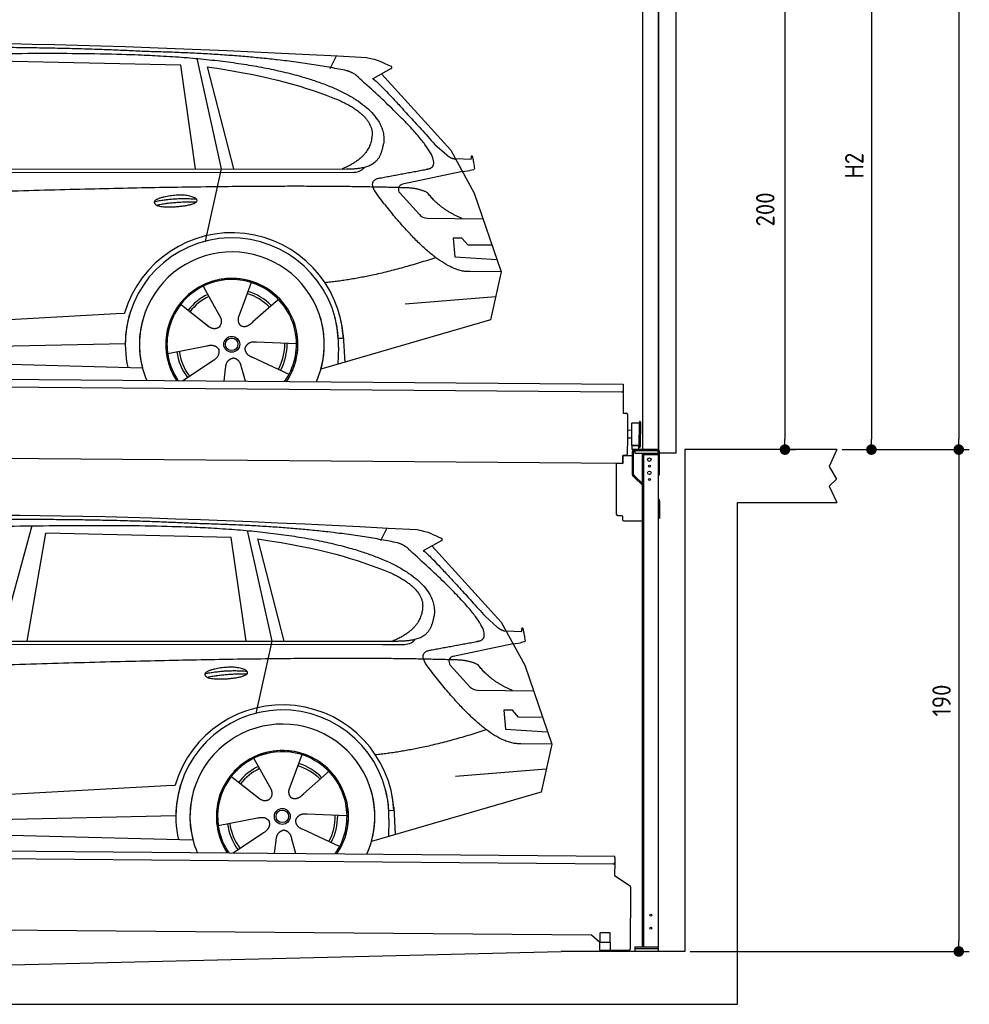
# Model space of a CAD drawing. Header units: millimetres. Extents: x -411 to 6777, y 0 to 6627.
# Tile 5 of 6: x 3183 to 6777, y 0 to 3728. Entities that reach past the tile are written whole.
import ezdxf

# ---------------------------------------------------------------- set-up
doc = ezdxf.new("R2010")
doc.units = ezdxf.units.MM
doc.layers.add('4', color=3, linetype='Continuous')
for name, color, linetype, lineweight in [('car', 10, 'Continuous', 25), ('Gebäude', 7, 'Continuous', 25), ('Plattform', 7, 'Continuous', 25), ('Ständer vorne', 7, 'Continuous', 25), ('Tor', 200, 'Continuous', 25)]:
    doc.layers.add(name, color=color, linetype=linetype, lineweight=lineweight)
doc.styles.get("Standard").update_dxf_attribs({"font": 'ISOCP.SHX'})
doc.dimstyles.new('GEN-ISO', dxfattribs={"dimscale": 20, "dimtxt": 3.5, "dimasz": 2, "dimexe": 2, "dimexo": 1, "dimgap": 1.5, "dimtad": 1, "dimdec": 1, "dimlfac": 0.1, "dimdsep": 46, "dimtxsty": 'STANDARD', "dimblk": 'PUNKT', "dimcen": 2, "dimclrd": 256, "dimclre": 256, "dimclrt": 2, "dimadec": 0, "dimazin": 0, "dimtp": 0.1, "dimtm": 0.1, "dimtfac": 0.71, "dimtdec": 1, "dimtmove": 2, "dimatfit": 3, "dimldrblk": 'PUNKT', "dimfxl": 2, "dimtolj": 1, "dimarcsym": 0})

# ---------------------------------------------------------------- blocks, each defined once
blk = doc.blocks.new('PUNKT')
at = {"layer": '4', "color": 0, "linetype": 'ByBlock'}
blk.add_line((-0.5, 0), (-1, 0), dxfattribs=at)
at = {"layer": '4', "color": 0, "linetype": 'ByBlock', "const_width": 0.5}
blk.add_lwpolyline([(-0.25, 0, 1), (0.25, 0, 1)], format="xyb", close=True, dxfattribs=at)
blk = doc.blocks.new('*D207')
at = {"layer": '4', "lineweight": -2, "transparency": 16777216}
for p, q in [((5720, 5800), (6776.9, 5800)), ((6736.9, 5760), (6736.9, 2140)), ((6295.4, 2100), (6776.9, 2100))]:
    blk.add_line(p, q, dxfattribs=at)
at = {"layer": 'Defpoints', "color": 0, "transparency": 16777216}
for p in [(5700, 5800), (6275.4, 2100), (6736.9, 2100)]:
    blk.add_point(p, dxfattribs=at)
at = {"layer": '4', "lineweight": -2, "transparency": 16777216, "xscale": 40, "yscale": 40, "zscale": 40}
for p, rotation in [((6736.9, 5800), 90), ((6736.9, 2100), 270)]:
    blk.add_blockref('PUNKT', p, dxfattribs=dict(at, rotation=rotation))
at = {"layer": '4', "color": 2, "transparency": 16777216, "insert": (6671.9, 3950), "char_height": 70, "attachment_point": 5, "rotation": 90}
blk.add_mtext('370', dxfattribs=at)
blk = doc.blocks.new('*D208')
at = {"layer": '4', "lineweight": -2, "transparency": 16777216}
for p, q in [((6295.4, 2100), (6776.9, 2100)), ((6736.9, 2060), (6736.9, 240)), ((5720, 200), (6776.9, 200))]:
    blk.add_line(p, q, dxfattribs=at)
at = {"layer": 'Defpoints', "color": 0, "transparency": 16777216}
for p in [(6275.4, 2100), (5700, 200), (6736.9, 200)]:
    blk.add_point(p, dxfattribs=at)
at = {"layer": '4', "lineweight": -2, "transparency": 16777216, "xscale": 40, "yscale": 40, "zscale": 40}
for p, rotation in [((6736.9, 2100), 90), ((6736.9, 200), 270)]:
    blk.add_blockref('PUNKT', p, dxfattribs=dict(at, rotation=rotation))
at = {"layer": '4', "color": 2, "transparency": 16777216, "insert": (6671.9, 1150), "char_height": 70, "attachment_point": 5, "rotation": 90}
blk.add_mtext('190', dxfattribs=at)
blk = doc.blocks.new('*D209')
at = {"layer": '4', "lineweight": -2, "transparency": 16777216}
for p, q in [((5920, 4250), (6446.5, 4250)), ((6406.5, 4210), (6406.5, 2140)), ((6295.4, 2100), (6446.5, 2100))]:
    blk.add_line(p, q, dxfattribs=at)
at = {"layer": 'Defpoints', "color": 0, "transparency": 16777216}
for p in [(5900, 4250), (6275.4, 2100), (6406.5, 2100)]:
    blk.add_point(p, dxfattribs=at)
at = {"layer": '4', "lineweight": -2, "transparency": 16777216, "xscale": 40, "yscale": 40, "zscale": 40}
for p, rotation in [((6406.5, 4250), 90), ((6406.5, 2100), 270)]:
    blk.add_blockref('PUNKT', p, dxfattribs=dict(at, rotation=rotation))
at = {"layer": '4', "color": 2, "transparency": 16777216, "insert": (6341.5, 3175), "char_height": 70, "attachment_point": 5, "rotation": 90}
blk.add_mtext('H2', dxfattribs=at)
blk = doc.blocks.new('*D211')
at = {"layer": '4', "lineweight": -2, "transparency": 16777216}
for p, q in [((5457.5, 4100), (6119.3, 4100)), ((6079.3, 4060), (6079.3, 2140)), ((6099.3, 2100), (6119.3, 2100))]:
    blk.add_line(p, q, dxfattribs=at)
at = {"layer": 'Defpoints', "color": 0, "transparency": 16777216}
for p in [(5437.5, 4100), (6079.3, 2100), (6079.3, 2100)]:
    blk.add_point(p, dxfattribs=at)
at = {"layer": '4', "lineweight": -2, "transparency": 16777216, "xscale": 40, "yscale": 40, "zscale": 40}
for p, rotation in [((6079.3, 4100), 90), ((6079.3, 2100), 270)]:
    blk.add_blockref('PUNKT', p, dxfattribs=dict(at, rotation=rotation))
at = {"layer": '4', "color": 2, "transparency": 16777216, "insert": (6004.7, 3009.2), "char_height": 70, "attachment_point": 5, "rotation": 90}
blk.add_mtext('200', dxfattribs=at)
blk = doc.blocks.new('UG Plattfrom Gl550')
at = {"layer": 'Plattform'}
for p, q in [((498.3, 603.8), (5435.1, 560.7)), ((5429.8, 530.7), (503, 573.7)), ((5435, 554.7), (5435.1, 560.7)), ((5434.9, 535.7), (5434.5, 488.2)), ((5435, 554.7), (5434.9, 535.7)), ((5434.5, 488.2), (5492.9, 448.7)), ((5495.1, 444.5), (5493, 208.2)), ((5347, 261.5), (621.4, 302.7)), ((5378.7, 233.7), (5347, 261.5)), ((5379.7, 235.2), (5380.1, 271.2)), ((5418.1, 270.8), (5380.1, 271.2)), ((5417.7, 234.8), (5418.1, 270.8)), ((5378.5, 205.2), (5378.7, 235.2)), ((5378.7, 235.2), (5418.7, 234.8)), ((5418.5, 204.8), (5418.7, 234.8)), ((5378.5, 205.2), (5418.5, 204.8)), ((5488, 203.2), (5414.8, 203.9))]:
    blk.add_line(p, q, dxfattribs=at)
for centre, radius, start, end in [((5429.9, 535.7), 5, 269.5, 359.5), ((5490.1, 444.5), 5, 359.5, 55.9134), ((5425.8, 243.8), 12, 227.6897, 228.0904), ((5414.9, 208.9), 5, 232.6301, 269.5), ((5488, 208.2), 5, 269.5, 359.5)]:
    blk.add_arc(centre, radius, start, end, dxfattribs=at)
blk = doc.blocks.new('Palette EG Gl550')
at = {"layer": 'Plattform'}
for p, q in [((429.5, 2387), (5467.3, 2348)), ((5462.1, 2318), (434.2, 2357)), ((5467.3, 2348), (5466.5, 2238)), ((5466.5, 2238), (5478.5, 2237.9)), ((5483.4, 2232.8), (5482.7, 2142.8)), ((5499.6, 2115.6), (5500.2, 2199.8)), ((5527.5, 2110.5), (5528.3, 2204.5)), ((5532.3, 2204.5), (5531.5, 2110.5)), ((5501.1, 2172.8), (5484.1, 2173)), ((5482.7, 2142.8), (5482.3, 2082.9)), ((5499.8, 2142.7), (5482.7, 2142.8)), ((5465, 2048), (341.7, 2087.7)), ((5525.9, 2115), (5500.9, 2115)), ((5500.9, 2100), (5500.9, 2115)), ((5512.9, 2115), (5500.9, 2115)), ((5500.9, 2100), (5500.9, 2115)), ((5500.9, 2100), (5525.9, 2100)), ((5525.9, 2100), (5500.9, 2100)), ((5525.9, 2100), (5525.9, 2115)), ((5525.9, 2100), (5525.9, 2115)), ((5465.2, 2078), (5465, 2048)), ((5465.2, 2078), (5477.2, 2077.9)), ((5477.2, 2077.9), (5465.2, 2078))]:
    blk.add_line(p, q, dxfattribs=at)
for centre, radius, start, end in [((5462.1, 2323), 5, 268.5823, 358.5607), ((5478.4, 2232.9), 5, 359.556, 89.556), ((5500.6, 2199.8), 0.4, 91.7323, 179.3444), ((5511.7, 1873.6), 326.8, 87.1739, 91.9438), ((5527.8, 2200.4), 0.4, 266.9623, 359.3444), ((5530.3, 2204.5), 2, 359.3444, 179.3444), ((5500, 2115.6), 0.4, 179.3444, 266.9565), ((5519.7, 2999.4), 884.4, 268.7196, 270.4008), ((5491.8, 3203.4), 1088.9, 271.795, 271.861), ((5527.2, 2114.6), 0.4, 359.556, 91.938), ((5529.5, 2110.5), 2, 179.3444, 359.3444), ((5477.3, 2082.9), 5, 269.556, 359.556)]:
    blk.add_arc(centre, radius, start, end, dxfattribs=at)
blk = doc.blocks.new('Car_EG')
at = {"layer": 'car'}
for p, q in [((3852.9, 3580.7), (3945.7, 3162.4)), ((4357.9, 3543.3), (4382.1, 3590.6)), ((3792.6, 3554.8), (3091, 3571.1)), ((3848.5, 3162.4), (3792.6, 3554.8)), ((3892.2, 3549.7), (3991.7, 3162.5)), ((4589.4, 3542.6), (4519, 3504.1)), ((4552.4, 3522.3), (4814.1, 3234)), ((4754, 3255.6), (4799.2, 3215.4)), ((4814.1, 3234), (4903.3, 3071)), ((4831.7, 3201.8), (4891.9, 3199.2)), ((1721.3, 3152.4), (4364.6, 3149.2)), ((1768.3, 3161.3), (4420.2, 3162.7)), ((3945.7, 3162.4), (3884.9, 2888.8)), ((4364.6, 3149.2), (4447.5, 3149.9)), ((4858.7, 3152.5), (4631.9, 3104.6)), ((4858.7, 3152.5), (4886.4, 3156.3)), ((4621.2, 3071.6), (4695.5, 2989.8)), ((4903.3, 3071), (5004.9, 2772.4)), ((4724.6, 2976.6), (4936.3, 2973.9)), ((4856.4, 2900.6), (4823.7, 2900.9)), ((4823.7, 2900.9), (4829.9, 2829.3)), ((4879.9, 2874.5), (4856.4, 2900.6)), ((4970.4, 2873.7), (4879.9, 2874.5)), ((4829.9, 2829.3), (4988.9, 2819.3)), ((5004.9, 2772.4), (4888, 2773.9)), ((5004.9, 2772.4), (4965.3, 2590.8)), ((4059.5, 2732.3), (4034, 2663.6)), ((3877.2, 2718.5), (3906.3, 2666.1)), ((3789.4, 2652.8), (3900.1, 2565.1)), ((3905, 2668.5), (3906.3, 2666.1)), ((3906.3, 2666.1), (3942.9, 2599.9)), ((4034, 2663.6), (4010.1, 2599)), ((4153.3, 2661.2), (4065.7, 2583.8)), ((4161.1, 2669.6), (4153.3, 2661.2)), ((4641.2, 2651.4), (4984.6, 2679.2)), ((1677.7, 2513), (3547.7, 2615.1)), ((3547.7, 2615.1), (3580.2, 2616.9)), ((3839.5, 2612.9), (3890.8, 2572.3)), ((4960.7, 2589.5), (4322.9, 2403.9)), ((4965.3, 2590.8), (4921.5, 2578.1)), ((1697, 2460.9), (3582.9, 2502.3)), ((4230.4, 2500.4), (4079.2, 2506.8)), ((4407.9, 2521.2), (4388.7, 2520.2)), ((4407.3, 2533.3), (4412.9, 2430.1)), ((1598.6, 2463.5), (3647.1, 2410.1)), ((3743, 2463.7), (3891.6, 2492.7)), ((4389.1, 2487.7), (4387.4, 2422.7)), ((3799.2, 2360.6), (3914.4, 2437.1)), ((4202.2, 2384.5), (4064.9, 2448.5)), ((3956.3, 2359.2), (3962.2, 2407.6)), ((4037, 2358.5), (4022.1, 2412.1))]:
    blk.add_line(p, q, dxfattribs=at)
for radius in [30.1, 23.6]:
    blk.add_circle((3985.4, 2498.7), radius, dxfattribs=at)
for centre, radius, start, end in [((4636, 3085.1), 20, 101.911, 222.2225), ((4725.1, 3016.6), 40, 222.2225, 269.2614), ((3985.9, 2498.2), 422.7, 3.1257, 163.6879), ((3985.9, 2498.2), 403.4, 3.1257, 179.4216), ((3985.9, 2498.2), 350, 344.3697, 194.5808), ((3985.9, 2498.2), 250, 325.66, 212.9259), ((3985.9, 2498.2), 250, 325.66, 212.9259), ((3985.4, 2498.7), 245, 41.4393, 188.2101), ((3985.9, 2498.2), 250, 40.5532, 137.1602), ((3985.4, 2498.7), 209.6, 115.7372, 141.8665), ((3985.4, 2498.7), 200.6, 44.5019, 73.0215), ((3985.4, 2498.7), 209.6, 44.3713, 72.8747), ((3985.4, 2498.7), 200.6, 115.5904, 141.8784), ((3985.4, 2498.7), 245, 0.4019, 44.2101), ((3985.9, 2498.2), 422.7, 163.4862, 163.6879), ((3985.9, 2498.2), 403.4, 162.7346, 179.4216), ((3985.9, 2498.2), 350, 160.1996, 194.5808), ((3985.9, 2498.2), 250, 152.2768, 213.34), ((3985.4, 2498.7), 245, 151.8272, 188.2101), ((3985.9, 2498.2), 350, 344.3697, 17.4023), ((3985.9, 2498.2), 403.4, 3.1257, 14.8673), ((3985.9, 2498.2), 422.7, 3.1257, 14.1157), ((3985.9, 2498.2), 403.4, 172.558, 192.5899), ((3985.9, 2498.2), 350, 171.6006, 202.9387), ((3985.9, 2498.2), 250, 168.6947, 213.34), ((3985.4, 2498.7), 245, 168.6088, 214.2758), ((3985.4, 2498.7), 245, 324.7242, 8.993), ((3985.9, 2498.2), 250, 325.66, 8.9072), ((3985.9, 2498.2), 350, 336.0613, 6.0012), ((3985.4, 2498.7), 200.6, 331.5904, 1.0215), ((3985.4, 2498.7), 209.6, 331.7372, 0.8747), ((3985.9, 2498.2), 403.4, 358.5068, 5.0439), ((3985.9, 2498.2), 422.7, 3.1257, 3.2156), ((3985.4, 2498.7), 209.6, 187.7372, 216.8747), ((3985.4, 2498.7), 200.6, 187.5904, 217.0215)]:
    blk.add_arc(centre, radius, start, end, dxfattribs=at)
for points, degree in [([(2151.2, 3599.7), (2438.8, 3661.3), (3323.8, 3648), (4495.8, 3584.7)], 3), ([(3646, 3607.4), (3297.8, 3626.8), (2681.9, 3622.1)], 2), ([(4420.9, 3534.4), (4120.4, 3597), (3646, 3607.4)], 2), ([(4495.8, 3584.7), (4542.5, 3575.3), (4551.4, 3567), (4588.7, 3551.2)], 3), ([(3892.2, 3549.7), (4146.3, 3510.8), (4259.5, 3475.1), (4392.3, 3422.4)], 3), ([(4589.4, 3542.6), (4591.1, 3544.2), (4591.8, 3547.3), (4591.2, 3550.1), (4588.7, 3551.2)], 4), ([(4470.3, 3503.5), (4452.4, 3525.4), (4420.9, 3534.4)], 2), ([(4519, 3504.1), (4526.8, 3508.3), (4754, 3255.6)], 2), ([(4732.1, 3163.2), (4821.6, 3191.2), (4470.3, 3503.5)], 2), ([(4392.3, 3422.4), (4506.4, 3370.4), (4516.5, 3305.2)], 2), ([(4516.5, 3305.2), (4521.3, 3210.7), (4403.6, 3162.7)], 2), ([(4420.2, 3162.7), (4470.3, 3162.7), (4543.3, 3167.4), (4551.5, 3214.2), (4560.1, 3257.3)], 4), ([(4799.2, 3215.4), (4807.5, 3208.1), (4820.7, 3200.3), (4829.8, 3200.3), (4831.7, 3201.8)], 4), ([(4891.9, 3199.2), (4893.5, 3238.1), (4904.1, 3163.8)], 2), ([(4447.5, 3149.9), (4466.8, 3150.5), (4481.6, 3159.5), (4488.9, 3169.7)], 3), ([(4519, 3182.3), (4519.1, 3182.4), (4519.1, 3182.4), (4519.2, 3182.4)], 3), ([(4904.1, 3163.8), (4904.4, 3160.1), (4898.8, 3158.4), (4886.4, 3156.3)], 3), ([(4638.8, 3091), (3762.4, 3119.4), (1329.3, 3007.2)], 2), ([(4537, 3064.2), (4493.2, 3122.9), (4553.2, 3129.5)], 2), ([(4888, 2773.9), (4762.3, 2766.8), (4537, 3064.2)], 2), ([(4726.5, 3072.6), (4689.3, 3091), (4638.8, 3091)], 2), ([(4857.1, 2974.9), (4771.7, 3010.8), (4726.5, 3072.6)], 2), ([(3692.9, 3038.9), (3768.5, 3055.1), (3851.9, 3048.6)], 2), ([(3700, 3026), (3774.1, 3039.9), (3852, 3038.5)], 2), ([(4756.6, 2826.5), (4531.2, 2751.1), (4338.2, 2731.7)], 2), ([(3891, 2572.3), (3914.3, 2550.4), (3937.6, 2563.8)], 2), ([(4079.2, 2506.8), (4047.4, 2510.8), (4036.4, 2486.3)], 2), ([(3891.6, 2492.7), (3922.3, 2501.4), (3936.9, 2478.8)], 2), ([(3914.4, 2437.1), (3942.4, 2452.5), (3936.9, 2478.8)], 2), ([(4064.9, 2448.5), (4034.9, 2459.5), (4036.4, 2486.3)], 2), ([(3962.2, 2407.6), (3963.4, 2439.5), (3989.4, 2446.4)], 2), ([(4022.1, 2412.1), (4016.1, 2443.5), (3989.4, 2446.4)], 2)]:
    blk.add_open_spline(points, degree=degree, dxfattribs=at)
for points, degree, knots in [([(2320.7, 3586), (2347.3, 3588), (2486.7, 3589.9), (3508.2, 3610), (4128.4, 3603.6), (4583.8, 3431), (4560.1, 3257.3)], 4, [0.0821318, 0.0821318, 0.0821318, 0.0821318, 0.0821318, 0.258851, 0.508851, 1, 1, 1, 1, 1]), ([(4553.2, 3129.5), (4720.1, 3160.6), (4722.9, 3161.2), (4731.3, 3163), (4732.1, 3163.2)], 1, [0.1611508, 0.1611508, 1, 1.0196119, 1.078724, 1.0847856, 1.0847856]), ([(3700, 3026), (3676.6, 3042.6), (3722.1, 3057.9), (3805, 3077.3), (3897.6, 3043.4), (3835.4, 3020.2), (3726.3, 3014), (3704.9, 3023), (3700, 3026)], 5, [0, 0, 0, 0, 0, 0, 0.300106, 0.500106, 0.700106, 1, 1, 1, 1, 1, 1]), ([(3942.9, 2599.9), (3944.5, 2595.8), (3945.5, 2591.8), (3945.8, 2587.9), (3946.5, 2579.3), (3943.7, 2571.3), (3937.6, 2563.8)], 3, [0.2167758, 0.2167758, 0.2167758, 0.2167758, 0.4600873, 0.4600873, 0.4600873, 1, 1, 1, 1]), ([(4010.1, 2599), (4009.5, 2595.8), (4009.3, 2592.8), (4009.3, 2589.9), (4009.7, 2587.1), (4010.4, 2581.3), (4012.5, 2576), (4016, 2571.4), (4020.9, 2568.4)], 4, [0.3191838, 0.3191838, 0.3191838, 0.3191838, 0.3191838, 0.5438253, 0.5438253, 0.5438253, 0.5438253, 1, 1, 1, 1, 1]), ([(4065.7, 2583.8), (4065.7, 2583.8), (4065.7, 2583.8), (4065.7, 2583.8), (4065.7, 2583.8), (4056.6, 2574.1), (4045.9, 2564.2), (4031.6, 2561.8), (4020.9, 2568.4)], 4, [-0.000003, -0.000003, -0.000003, -0.000003, -0.000003, 0, 0, 0, 0, 1, 1, 1, 1, 1])]:
    blk.add_open_spline(points, degree=degree, knots=knots, dxfattribs=at)
blk = doc.blocks.new('Car_147')
at = {"layer": 'car'}
for p, q in [((3229.2, 1811.5), (3109.9, 1374.6)), ((4044.3, 1793.4), (4137.1, 1375.1)), ((4549.3, 1756), (4573.5, 1803.3)), ((3211.6, 1374.7), (3282.4, 1783.8)), ((3983.9, 1767.5), (3282.4, 1783.8)), ((4039.9, 1375.1), (3983.9, 1767.5)), ((4083.5, 1762.4), (4183.1, 1375.2)), ((4780.8, 1755.3), (4710.3, 1716.8)), ((4743.8, 1735), (5005.5, 1446.7)), ((4945.4, 1468.3), (4990.6, 1428.1)), ((5005.5, 1446.7), (5094.6, 1283.7)), ((5023.1, 1414.5), (5083.3, 1411.9)), ((1912.6, 1365.1), (4556, 1361.9)), ((1959.6, 1374), (4611.6, 1375.4)), ((4137.1, 1375.1), (4076.2, 1101.5)), ((4556, 1361.9), (4638.8, 1362.6)), ((5050.1, 1365.2), (4823.2, 1317.3)), ((5050.1, 1365.2), (5077.8, 1369)), ((4812.5, 1284.3), (4886.8, 1202.4)), ((5094.6, 1283.7), (5196.3, 985.1)), ((4915.9, 1189.3), (5127.7, 1186.6)), ((5047.7, 1113.3), (5015.1, 1113.6)), ((5015.1, 1113.6), (5021.3, 1042)), ((5071.3, 1087.2), (5047.7, 1113.3)), ((5161.8, 1086.4), (5071.3, 1087.2)), ((5021.3, 1042), (5180.3, 1032)), ((5196.3, 985.1), (5079.4, 986.6)), ((5196.3, 985.1), (5156.7, 803.5)), ((4250.9, 945), (4225.3, 876.3)), ((4068.6, 931.2), (4097.7, 878.8)), ((3980.8, 865.5), (4091.4, 777.8)), ((4096.4, 881.2), (4097.7, 878.8)), ((4097.7, 878.8), (4134.2, 812.6)), ((4225.3, 876.3), (4201.5, 811.7)), ((4344.6, 873.9), (4257.1, 796.5)), ((4352.4, 882.3), (4344.6, 873.9)), ((4832.5, 864.1), (5175.9, 891.9)), ((1869, 725.7), (3739, 827.8)), ((3739, 827.8), (3771.5, 829.6)), ((4030.9, 825.6), (4082.1, 785)), ((5152, 802.2), (4514.3, 616.6)), ((5156.7, 803.5), (5112.9, 790.8)), ((4598.6, 746), (4604.3, 642.8)), ((1888.4, 673.6), (3774.2, 715)), ((4421.8, 713.1), (4270.5, 719.5)), ((4599.3, 733.9), (4580, 732.9)), ((1789.9, 676.2), (3838.5, 622.8)), ((3934.3, 676.4), (4082.9, 705.4)), ((4580.5, 700.4), (4578.8, 635.4)), ((3990.6, 573.3), (4105.7, 649.8)), ((4393.5, 597.2), (4256.3, 661.2)), ((4147.6, 571.9), (4153.6, 620.3)), ((4228.4, 571.2), (4213.4, 624.8))]:
    blk.add_line(p, q, dxfattribs=at)
for radius in [30.1, 23.6]:
    blk.add_circle((4176.8, 711.4), radius, dxfattribs=at)
for centre, radius, start, end in [((4827.3, 1297.8), 20, 101.911, 222.2225), ((4916.5, 1229.3), 40, 222.2225, 269.2614), ((4177.2, 710.9), 422.7, 3.1257, 163.6879), ((4177.2, 710.9), 403.4, 3.1257, 179.4216), ((4177.2, 710.9), 350, 344.3697, 194.5808), ((4177.2, 710.9), 250, 325.66, 212.9259), ((4177.2, 710.9), 250, 325.66, 212.9259), ((4176.8, 711.4), 245, 41.4393, 188.2101), ((4177.2, 710.9), 250, 40.5532, 137.1602), ((4176.8, 711.4), 209.6, 115.7372, 141.8665), ((4176.8, 711.4), 200.6, 44.5019, 73.0215), ((4176.8, 711.4), 209.6, 44.3713, 72.8747), ((4176.8, 711.4), 200.6, 115.5904, 141.8784), ((4176.8, 711.4), 245, 0.4019, 44.2101), ((4177.2, 710.9), 422.7, 163.4862, 163.6879), ((4177.2, 710.9), 403.4, 162.7346, 179.4216), ((4177.2, 710.9), 350, 160.1996, 194.5808), ((4177.2, 710.9), 250, 152.2768, 213.34), ((4176.8, 711.4), 245, 151.8272, 188.2101), ((4177.2, 710.9), 350, 344.3697, 17.4023), ((4177.2, 710.9), 403.4, 3.1257, 14.8673), ((4177.2, 710.9), 422.7, 3.1257, 14.1157), ((4177.2, 710.9), 403.4, 172.558, 192.5899), ((4177.2, 710.9), 350, 171.6006, 202.9387), ((4177.2, 710.9), 250, 168.6947, 213.34), ((4176.8, 711.4), 245, 168.6088, 214.2758), ((4176.8, 711.4), 245, 324.7242, 8.993), ((4177.2, 710.9), 250, 325.66, 8.9072), ((4177.2, 710.9), 350, 336.0613, 6.0012), ((4177.2, 710.9), 403.4, 358.5068, 5.0439), ((4176.8, 711.4), 200.6, 331.5904, 1.0215), ((4176.8, 711.4), 209.6, 331.7372, 0.8747), ((4177.2, 710.9), 422.7, 3.1257, 3.2156), ((4176.8, 711.4), 209.6, 187.7372, 216.8747), ((4176.8, 711.4), 200.6, 187.5904, 217.0215)]:
    blk.add_arc(centre, radius, start, end, dxfattribs=at)
for points, degree in [([(2342.5, 1812.4), (2630.1, 1874), (3515.1, 1860.7), (4687.1, 1797.4)], 3), ([(3837.4, 1820.1), (3489.2, 1839.5), (2873.2, 1834.8)], 2), ([(4612.3, 1747.1), (4311.7, 1809.7), (3837.4, 1820.1)], 2), ([(4687.1, 1797.4), (4733.9, 1788), (4742.7, 1779.7), (4780.1, 1763.9)], 3), ([(4083.5, 1762.4), (4337.6, 1723.5), (4450.8, 1687.8), (4583.6, 1635.1)], 3), ([(4780.8, 1755.3), (4782.4, 1756.9), (4783.1, 1760), (4782.6, 1762.8), (4780.1, 1763.9)], 4), ([(4661.7, 1716.2), (4643.8, 1738.1), (4612.3, 1747.1)], 2), ([(4923.5, 1375.9), (5012.9, 1403.9), (4661.7, 1716.2)], 2), ([(4710.3, 1716.8), (4718.2, 1721), (4945.4, 1468.3)], 2), ([(4583.6, 1635.1), (4697.7, 1583.1), (4707.9, 1517.9)], 2), ([(4707.9, 1517.9), (4712.6, 1423.4), (4594.9, 1375.4)], 2), ([(4611.6, 1375.4), (4661.6, 1375.4), (4734.7, 1380.1), (4742.8, 1426.9), (4751.5, 1470)], 4), ([(4990.6, 1428.1), (4998.8, 1420.7), (5012.1, 1413), (5021.2, 1413), (5023.1, 1414.5)], 4), ([(5083.3, 1411.9), (5084.8, 1450.8), (5095.5, 1376.5)], 2), ([(4638.8, 1362.6), (4658.1, 1363.2), (4672.9, 1372.2), (4680.2, 1382.4)], 3), ([(4710.3, 1395), (4710.4, 1395.1), (4710.5, 1395.1), (4710.6, 1395.1)], 3), ([(4728.4, 1276.9), (4684.6, 1335.6), (4744.6, 1342.2)], 2), ([(5095.5, 1376.5), (5095.7, 1372.8), (5090.2, 1371.1), (5077.8, 1368.9)], 3), ([(4830.2, 1303.7), (3953.8, 1332.1), (1520.6, 1219.9)], 2), ([(5079.4, 986.6), (4953.6, 979.5), (4728.4, 1276.9)], 2), ([(4917.9, 1285.3), (4880.6, 1303.7), (4830.2, 1303.7)], 2), ([(5048.4, 1187.6), (4963.1, 1223.5), (4917.9, 1285.3)], 2), ([(3884.3, 1251.6), (3959.8, 1267.8), (4043.3, 1261.3)], 2), ([(3891.3, 1238.7), (3965.5, 1252.6), (4043.4, 1251.2)], 2), ([(4947.9, 1039.2), (4722.5, 963.8), (4529.6, 944.4)], 2), ([(4082.4, 785), (4105.7, 763.1), (4129, 776.5)], 2), ([(4270.5, 719.5), (4238.8, 723.5), (4227.8, 699)], 2), ([(4082.9, 705.4), (4113.7, 714.1), (4128.3, 691.5)], 2), ([(4105.7, 649.8), (4133.7, 665.2), (4128.3, 691.5)], 2), ([(4256.3, 661.2), (4226.3, 672.2), (4227.8, 699)], 2), ([(4153.6, 620.3), (4154.8, 652.2), (4180.7, 659.1)], 2), ([(4213.4, 624.8), (4207.4, 656.2), (4180.7, 659.1)], 2)]:
    blk.add_open_spline(points, degree=degree, dxfattribs=at)
for points, degree, knots in [([(2512.1, 1798.7), (2538.6, 1800.7), (2678.1, 1802.6), (3699.5, 1822.7), (4319.8, 1816.3), (4775.2, 1643.7), (4751.5, 1470)], 4, [0.0821318, 0.0821318, 0.0821318, 0.0821318, 0.0821318, 0.258851, 0.508851, 1, 1, 1, 1, 1]), ([(4744.6, 1342.2), (4911.5, 1373.3), (4914.3, 1373.9), (4922.6, 1375.7), (4923.5, 1375.9)], 1, [0.1611508, 0.1611508, 1, 1.0196119, 1.078724, 1.0847856, 1.0847856]), ([(3891.3, 1238.7), (3867.9, 1255.3), (3913.5, 1270.6), (3996.3, 1290), (4089, 1256.1), (4026.8, 1232.9), (3917.6, 1226.7), (3896.2, 1235.7), (3891.3, 1238.7)], 5, [0, 0, 0, 0, 0, 0, 0.300106, 0.500106, 0.700106, 1, 1, 1, 1, 1, 1]), ([(4134.2, 812.6), (4135.9, 808.5), (4136.9, 804.5), (4137.2, 800.6), (4137.8, 792), (4135.1, 784), (4129, 776.5)], 3, [0.2167758, 0.2167758, 0.2167758, 0.2167758, 0.4600873, 0.4600873, 0.4600873, 1, 1, 1, 1]), ([(4201.5, 811.7), (4200.9, 808.5), (4200.6, 805.5), (4200.7, 802.6), (4201, 799.8), (4201.8, 794), (4203.8, 788.7), (4207.4, 784.1), (4212.3, 781.1)], 4, [0.3191838, 0.3191838, 0.3191838, 0.3191838, 0.3191838, 0.5438253, 0.5438253, 0.5438253, 0.5438253, 1, 1, 1, 1, 1]), ([(4257.1, 796.5), (4257.1, 796.5), (4257.1, 796.5), (4257.1, 796.5), (4257.1, 796.5), (4248, 786.8), (4237.3, 776.9), (4223, 774.5), (4212.3, 781.1)], 4, [-0.000003, -0.000003, -0.000003, -0.000003, -0.000003, 0, 0, 0, 0, 1, 1, 1, 1, 1])]:
    blk.add_open_spline(points, degree=degree, knots=knots, dxfattribs=at)
blk = doc.blocks.new('Ständer_vorn_GT190')
at = {"layer": 'Ständer vorne'}
for p, q in [((5501, 2090), (5501, 2007.2)), ((5506.1, 2007.2), (5506.1, 2090)), ((5595, 2100), (5511, 2100)), ((5511, 2095), (5511, 2087)), ((5595.1, 2095), (5511.1, 2095)), ((5600, 200), (5600, 2090)), ((5605, 2004), (5605, 2090)), ((5465, 2048), (5465.2, 2078)), ((5465.2, 2078), (5501, 2077.7)), ((5511, 2087), (5600, 2087)), ((5540, 218), (5540, 2087)), ((5540, 2082), (5600, 2082)), ((5545, 218), (5545, 2082)), ((5441, 2048.2), (5441, 1855)), ((5441, 2048.2), (5465, 2048)), ((5510.3, 1993.9), (5504.1, 2000)), ((5507.6, 2003.7), (5512.7, 1998.6)), ((5510.3, 1993.9), (5539.8, 1965)), ((5512.7, 1998.6), (5540, 1971.8)), ((5600, 2004), (5605, 2004)), ((5600, 1914), (5602, 1912.1)), ((5605, 1904.9), (5605, 1840)), ((5446, 1850), (5461.5, 1850)), ((5464, 1847.5), (5464, 1835)), ((5469, 1830), (5540, 1830)), ((5600, 1840), (5605, 1840)), ((5511, 218), (5600, 218)), ((5511, 218), (5511, 200)), ((5600, 210), (5511, 210)), ((5600, 200), (5511, 200))]:
    blk.add_line(p, q, dxfattribs=at)
for centre, radius in [((5566, 2062), 6.5), ((5566, 2012), 6.5), ((5566, 2037), 3.7), ((5566, 1987), 3.7), ((5571.4, 338), 3.7), ((5571.4, 288), 3.7)]:
    blk.add_circle(centre, radius, dxfattribs=at)
for centre, radius, start, end in [((5511.1, 2089.9), 10.1, 90.1445, 179.6512), ((5511.1, 2090), 5, 90, 180), ((5595, 2090), 10, 0, 90), ((5595, 2090), 5, 0, 90), ((5511.1, 2007.2), 10.1, 180, 225.5525), ((5511.1, 2007.2), 5, 179.6711, 225.5525), ((5595, 1904.9), 10, 0, 45.8814), ((5446, 1855), 5, 180, 270), ((5461.5, 1847.5), 2.5, 0, 90), ((5469, 1835), 5, 180, 270)]:
    blk.add_arc(centre, radius, start, end, dxfattribs=at)
blk = doc.blocks.new('Gebäude_370_GT190')
at = {"layer": 'Gebäude'}
for p, q in [((6275.4, 2100), (5700, 2100)), ((5700, 2100), (5700, 200)), ((6275.4, 2100), (6246.4, 2035.9)), ((6246.4, 2035.9), (6274.3, 1988)), ((6274.3, 1988), (6246.4, 1961)), ((6246.4, 1961), (6275.4, 1900)), ((5900, 0), (5900, 1900)), ((5900, 1900), (6275.4, 1900)), ((3000, 146.1), (5231.6, 200)), ((5700, 200), (5231.6, 200)), ((0, 0), (5900, 0))]:
    blk.add_line(p, q, dxfattribs=at)
blk = doc.blocks.new('Ständer vorne ab 340')
at = {"layer": 'Ständer vorne'}
for p, q in [((5240, 5232), (5240, 4932)), ((5490, 5232), (5240, 5232)), ((5490, 5212), (5490, 5232)), ((5540, 5212), (5490, 5212)), ((5540, 4982), (5540, 5212)), ((5540.2, 5112), (5539.8, 5112)), ((5540, 5112), (5540, 2100)), ((5600, 5112), (5540, 5112)), ((5600, 2098.7), (5600, 5112)), ((5490, 4932), (5490, 4982)), ((5490, 4982), (5540, 4982)), ((5240, 4932), (5490, 4932)), ((5540, 4827.4), (5540, 4828.4)), ((5511.2, 2095), (5511.2, 2087)), ((5595.1, 2095), (5511.2, 2095)), ((5600, 2087), (5600, 2090)), ((5511.2, 2087), (5600, 2087))]:
    blk.add_line(p, q, dxfattribs=at)
blk = doc.blocks.new('Tor ab 370 Gebäude')
at = {"layer": 'Tor'}
for p, q in [((4065.5, 3777.5), (4065.5, 4076)), ((4065.5, 4076), (4268, 4076)), ((4268, 400), (4268, 4076)), ((4157, 3777.5), (4065.5, 3777.5)), ((4157, 3777.5), (4157, 3476)), ((4162, 3470.1), (4200, 3470)), ((4200, 3305), (4200, 3470)), ((4200, 3305), (4190, 3305)), ((4200, 3305), (4200, 400)), ((4200, 400), (4200, 3305)), ((4268, 400), (4200, 400))]:
    blk.add_line(p, q, dxfattribs=at)
blk.add_arc((4163, 3476), 6, 180, 260.4059, dxfattribs=at)

msp = doc.modelspace()

# ---------------------------------------------------------------- block references
for name in ['Car_EG', 'Car_147']:
    msp.add_blockref(name, (0, 0))
at = {"layer": 'Gebäude'}
msp.add_blockref('Gebäude_370_GT190', (0, 0), dxfattribs=at)
at = {"layer": 'Plattform'}
for name in ['Palette EG Gl550', 'UG Plattfrom Gl550']:
    msp.add_blockref(name, (0, 0), dxfattribs=at)
at = {"layer": 'Ständer vorne'}
for name in ['Ständer vorne ab 340', 'Ständer_vorn_GT190']:
    msp.add_blockref(name, (0, 0), dxfattribs=at)
at = {"layer": 'Tor', "linetype": 'ByBlock'}
msp.add_blockref('Tor ab 370 Gebäude', (1400.04, 1687), dxfattribs=at)

# ---------------------------------------------------------------- dimensions: what is measured, and where the dimension line sits
at = {"layer": '4'}
for base, p1, p2, override, picture, middle in [((6736.86, 2100), (5700, 5800), (6275.45, 2100), {"dimdec": 0, "dimtdec": 3, "dimtolj": 0}, '*D207', (6671.86, 3950)), ((6736.86, 200), (6275.45, 2100), (5700, 200), {"dimtdec": 3, "dimtolj": 0}, '*D208', (6671.86, 1150))]:
    dim = msp.add_linear_dim(base=base, p1=p1, p2=p2, angle=90, dimstyle='GEN-ISO', override=override, dxfattribs=at)
    dim.commit()
    dim.dimension.update_dxf_attribs({"geometry": picture, "text_midpoint": middle})
dim = msp.add_linear_dim(base=(6406.55, 2100), p1=(5900, 4250), p2=(6275.45, 2100), angle=90, text='H2', dimstyle='GEN-ISO', override={"dimdec": 0, "dimtdec": 3, "dimtolj": 0}, dxfattribs=at)
dim.commit()
dim.dimension.update_dxf_attribs({"geometry": '*D209', "text_midpoint": (6341.54, 3175)})
dim = msp.add_linear_dim(base=(6079.31, 2100), p1=(5437.5, 4099.97), p2=(6079.31, 2100), angle=90, dimstyle='GEN-ISO', override={"dimtdec": 3, "dimtolj": 0}, dxfattribs=at)
dim.commit()
dim.dimension.update_dxf_attribs({"geometry": '*D211', "text_midpoint": (6004.71, 3009.23), "dimtype": 160})

doc.saveas('drawing.dxf')
